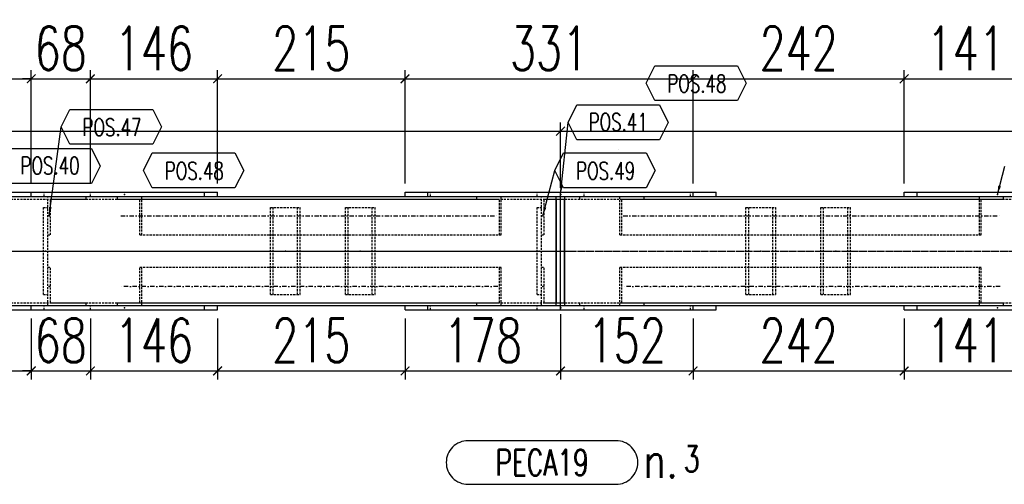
# Model space of a CAD drawing. Header units: feet. Extents: x -13577 to 173285, y -65833 to 34873.
# Tile 69 of 127: x 75746 to 76877, y -60562 to -60029. Entities that reach past the tile are written whole.
import ezdxf
from ezdxf.enums import TextEntityAlignment as Align

# ---------------------------------------------------------------- set-up
doc = ezdxf.new("R2010")
doc.units = ezdxf.units.FT
doc.header["$LTSCALE"] = 10
doc.header["$MEASUREMENT"] = 0
doc.linetypes.add('DASHDOT', pattern=[1, 0.5, -0.25, 0, -0.25])
doc.linetypes.add('HIDDEN', pattern=[0.375, 0.25, -0.125])
doc.layers.get('0').update_dxf_attribs({"linetype": 'CONTINUOUS'})
doc.layers.get('Defpoints').update_dxf_attribs({"linetype": 'CONTINUOUS'})
for name, color, linetype in [('A', 2, 'DASHDOT'), ('FORIR', 4, 'CONTINUOUS'), ('G', 3, 'CONTINUOUS'), ('MARK_QTA', 4, 'CONTINUOUS'), ('MARK_SBA', 4, 'CONTINUOUS'), ('MARK_SLOT', 6, 'CONTINUOUS'), ('POS_BOX', 6, 'CONTINUOUS'), ('POS_DES', 2, 'CONTINUOUS'), ('POS_MAT', 2, 'CONTINUOUS'), ('POS_NOT', 2, 'CONTINUOUS'), ('TR', 6, 'HIDDEN'), ('TXT1', 7, 'CONTINUOUS')]:
    doc.layers.add(name, color=color, linetype=linetype)
doc.styles.add('1', font='romans.shx', dxfattribs={"width": 0.7, "height": 50})
doc.styles.add('MARK', font='ROMANS', dxfattribs={"width": 0.7})
doc.styles.add('POS', font='ROMANS', dxfattribs={"width": 0.7})
doc.styles.add('ROMANS', font='ROMANS', dxfattribs={"width": 0.8, "height": 28})
doc.dimstyles.get("Standard").update_dxf_attribs({"dimtxt": 50, "dimasz": 1, "dimexe": 1, "dimexo": 1, "dimgap": 1, "dimtad": 1, "dimdec": 0, "dimdsep": 46, "dimtxsty": '1', "dimblk": 'ARCHTICK', "dimcen": 3, "dimclrd": 1, "dimclre": 1, "dimclrt": 3, "dimadec": 0, "dimazin": 0, "dimtfac": 1, "dimtdec": 0, "dimtix": 1, "dimtmove": 0, "dimatfit": 3, "dimfxl": 0, "dimtolj": 1, "dimarcsym": 0})

# ---------------------------------------------------------------- blocks, each defined once
blk = doc.blocks.new('P8_PRO')
at = {"layer": 'POS_BOX'}
blk.add_lwpolyline([(11.5, 0), (10.5, -2), (1, -2), (0, 0), (1, 2), (10.5, 2)], close=True, dxfattribs=at)
at = {"style": 'POS', "width": 0.7}
blk.add_attdef('POS_PEZ', text='', height=2, dxfattribs=at).set_placement((5.83, -1.05), align=Align.CENTER)
at = {"style": 'POS', "width": 0.7, "flags": 1}
for tag, p in [('QTA_PEZ', (1, -3.45)), ('MAR_PEZ', (1, -2.92)), ('SUN_LIS', (1, -4.58)), ('PUN_LIS', (1, -4.05)), ('COD_PEZ', (1, -5.68)), ('MCL_PEZ', (1, -5.14)), ('DIM_PRO', (1, -6.27))]:
    blk.add_attdef(tag, p, '', height=0.35, dxfattribs=at)
at = {"layer": 'POS_DES', "style": 'POS', "width": 0.7, "flags": 1}
for tag, p in [('NOM_PRO', (2.84, -2.9)), ('LUN_PRO', (2.82, -4.54))]:
    blk.add_attdef(tag, p, '', height=0.35, dxfattribs=at)
at = {"layer": 'POS_MAT', "style": 'POS', "width": 0.7, "flags": 1}
blk.add_attdef('MAT_PRO', (2.83, -3.44), '', height=0.35, dxfattribs=at)
at = {"layer": 'POS_NOT', "style": 'POS', "width": 0.7, "flags": 1}
blk.add_attdef('NOT_PEZ', (2.82, -4.01), '', height=0.35, dxfattribs=at)
blk = doc.blocks.new('_ArchTick')
at = {"color": 0, "linetype": 'ByBlock', "const_width": 0.15}
blk.add_lwpolyline([(-0.5, -0.5), (0.5, 0.5)], dxfattribs=at)
blk = doc.blocks.new('P8_LAM')
blk.add_line((5.75, -3.08), (5.75, -3.08))
at = {"layer": 'POS_BOX'}
blk.add_lwpolyline([(11.5, 0), (10.5, -2), (1, -2), (0, 0), (1, 2), (10.5, 2)], close=True, dxfattribs=at)
at = {"style": 'POS', "width": 0.7}
blk.add_attdef('POS_PEZ', text='', height=2, dxfattribs=at).set_placement((5.75, -0.95), align=Align.CENTER)
at = {"style": 'POS', "width": 0.7, "flags": 1}
for tag, p in [('QTA_PEZ', (1, -3.69)), ('MAR_PEZ', (1, -3.15)), ('SUN_LIS', (1, -4.84)), ('PUN_LIS', (1, -4.3)), ('COD_PEZ', (1, -5.95)), ('MCL_PEZ', (1, -5.41)), ('DIM_PRO', (1, -6.59))]:
    blk.add_attdef(tag, p, '', height=0.35, dxfattribs=at)
at = {"layer": 'POS_DES', "style": 'POS', "width": 0.7, "flags": 1}
for tag, p in [('SPE_PRO', (3.38, -4.66)), ('LAR_PRO', (3.4, -4.12)), ('LUN_PRO', (3.37, -5.17))]:
    blk.add_attdef(tag, p, '', height=0.35, dxfattribs=at)
at = {"layer": 'POS_MAT', "style": 'POS', "width": 0.7, "flags": 1}
blk.add_attdef('MAT_PRO', text='', height=0.35, dxfattribs=at).set_placement((4.3, -3.18), align=Align.CENTER)
at = {"layer": 'POS_NOT', "style": 'POS', "width": 0.7, "flags": 1}
blk.add_attdef('NOT_PEZ', (3.41, -3.62), '', height=0.35, dxfattribs=at)
blk = doc.blocks.new('3D_INFOPOS')
blk.add_point((0, 0))
at = {"layer": 'FORIR', "flags": 1}
for tag, p in [('POS_PEZ', (7.6, -4.3)), ('MAT_PRO', (7.6, -11.9))]:
    blk.add_attdef(tag, p, '', height=5.26, dxfattribs=at)
blk = doc.blocks.new('*D399')
at = {"layer": 'Defpoints', "color": 0}
for p in [(75602.5, -60362), (75759.6, -60362), (75759.6, -60432)]:
    blk.add_point(p, dxfattribs=at)
at = {"layer": 'TXT1', "color": 1, "lineweight": -2, "transparency": 16777216}
for p, q in [((75602.5, -60372), (75602.5, -60442)), ((75759.6, -60372), (75759.6, -60442)), ((75602.5, -60432), (75759.6, -60432))]:
    blk.add_line(p, q, dxfattribs=at)
at = {"layer": 'TXT1', "color": 1, "lineweight": -2, "transparency": 16777216, "xscale": 10, "yscale": 10, "zscale": 10, "rotation": 180}
blk.add_blockref('_ArchTick', (75602.5, -60432), dxfattribs=at)
at = {"layer": 'TXT1', "color": 1, "lineweight": -2, "transparency": 16777216, "xscale": 10, "yscale": 10, "zscale": 10}
blk.add_blockref('_ArchTick', (75759.6, -60432), dxfattribs=at)
at = {"layer": 'TXT1', "color": 3, "transparency": 16777216, "insert": (75681, -60397), "char_height": 50, "attachment_point": 5, "style": '1'}
blk.add_mtext('\\A1;157', dxfattribs=at)
blk = doc.blocks.new('*D400')
at = {"layer": 'Defpoints', "color": 0}
for p in [(75759.6, -60362), (75827.5, -60362), (75827.5, -60432)]:
    blk.add_point(p, dxfattribs=at)
at = {"layer": 'TXT1', "color": 1, "lineweight": -2, "transparency": 16777216}
for p, q in [((75759.6, -60372), (75759.6, -60442)), ((75827.5, -60372), (75827.5, -60442)), ((75759.6, -60432), (75749.6, -60432)), ((75759.6, -60432), (75827.5, -60432)), ((75827.5, -60432), (75837.5, -60432))]:
    blk.add_line(p, q, dxfattribs=at)
at = {"layer": 'TXT1', "color": 1, "lineweight": -2, "transparency": 16777216, "xscale": 10, "yscale": 10, "zscale": 10}
blk.add_blockref('_ArchTick', (75759.6, -60432), dxfattribs=at)
at = {"layer": 'TXT1', "color": 1, "lineweight": -2, "transparency": 16777216, "xscale": 10, "yscale": 10, "zscale": 10, "rotation": 180}
blk.add_blockref('_ArchTick', (75827.5, -60432), dxfattribs=at)
at = {"layer": 'TXT1', "color": 3, "transparency": 16777216, "insert": (75793.5, -60397), "char_height": 50, "attachment_point": 5, "style": '1'}
blk.add_mtext('\\A1;68', dxfattribs=at)
blk = doc.blocks.new('*D401')
at = {"layer": 'Defpoints', "color": 0}
for p in [(75827.5, -60362), (75973.5, -60362), (75973.5, -60432)]:
    blk.add_point(p, dxfattribs=at)
at = {"layer": 'TXT1', "color": 1, "lineweight": -2, "transparency": 16777216}
for p, q in [((75827.5, -60372), (75827.5, -60442)), ((75973.5, -60372), (75973.5, -60442)), ((75827.5, -60432), (75973.5, -60432))]:
    blk.add_line(p, q, dxfattribs=at)
at = {"layer": 'TXT1', "color": 1, "lineweight": -2, "transparency": 16777216, "xscale": 10, "yscale": 10, "zscale": 10, "rotation": 180}
blk.add_blockref('_ArchTick', (75827.5, -60432), dxfattribs=at)
at = {"layer": 'TXT1', "color": 1, "lineweight": -2, "transparency": 16777216, "xscale": 10, "yscale": 10, "zscale": 10}
blk.add_blockref('_ArchTick', (75973.5, -60432), dxfattribs=at)
at = {"layer": 'TXT1', "color": 3, "transparency": 16777216, "insert": (75900.5, -60397), "char_height": 50, "attachment_point": 5, "style": '1'}
blk.add_mtext('\\A1;146', dxfattribs=at)
blk = doc.blocks.new('*D402')
at = {"layer": 'Defpoints', "color": 0}
for p in [(75973.5, -60362), (76188.7, -60362), (76188.7, -60432)]:
    blk.add_point(p, dxfattribs=at)
at = {"layer": 'TXT1', "color": 1, "lineweight": -2, "transparency": 16777216}
for p, q in [((75973.5, -60372), (75973.5, -60442)), ((76188.7, -60372), (76188.7, -60442)), ((75973.5, -60432), (76188.7, -60432))]:
    blk.add_line(p, q, dxfattribs=at)
at = {"layer": 'TXT1', "color": 1, "lineweight": -2, "transparency": 16777216, "xscale": 10, "yscale": 10, "zscale": 10, "rotation": 180}
blk.add_blockref('_ArchTick', (75973.5, -60432), dxfattribs=at)
at = {"layer": 'TXT1', "color": 1, "lineweight": -2, "transparency": 16777216, "xscale": 10, "yscale": 10, "zscale": 10}
blk.add_blockref('_ArchTick', (76188.7, -60432), dxfattribs=at)
at = {"layer": 'TXT1', "color": 3, "transparency": 16777216, "insert": (76081.1, -60397), "char_height": 50, "attachment_point": 5, "style": '1'}
blk.add_mtext('\\A1;215', dxfattribs=at)
blk = doc.blocks.new('*D403')
at = {"layer": 'Defpoints', "color": 0}
for p in [(76367.2, -60357), (76188.7, -60362), (76367.2, -60432)]:
    blk.add_point(p, dxfattribs=at)
at = {"layer": 'TXT1', "color": 1, "lineweight": -2, "transparency": 16777216}
for p, q in [((76367.2, -60367), (76367.2, -60442)), ((76188.7, -60372), (76188.7, -60442)), ((76188.7, -60432), (76367.2, -60432))]:
    blk.add_line(p, q, dxfattribs=at)
at = {"layer": 'TXT1', "color": 1, "lineweight": -2, "transparency": 16777216, "xscale": 10, "yscale": 10, "zscale": 10, "rotation": 180}
blk.add_blockref('_ArchTick', (76188.7, -60432), dxfattribs=at)
at = {"layer": 'TXT1', "color": 1, "lineweight": -2, "transparency": 16777216, "xscale": 10, "yscale": 10, "zscale": 10}
blk.add_blockref('_ArchTick', (76367.2, -60432), dxfattribs=at)
at = {"layer": 'TXT1', "color": 3, "transparency": 16777216, "insert": (76278, -60397), "char_height": 50, "attachment_point": 5, "style": '1'}
blk.add_mtext('\\A1;178', dxfattribs=at)
blk = doc.blocks.new('*D404')
at = {"layer": 'Defpoints', "color": 0}
for p in [(76367.2, -60357), (76519.4, -60362), (76519.4, -60432)]:
    blk.add_point(p, dxfattribs=at)
at = {"layer": 'TXT1', "color": 1, "lineweight": -2, "transparency": 16777216}
for p, q in [((76367.2, -60367), (76367.2, -60442)), ((76519.4, -60372), (76519.4, -60442)), ((76367.2, -60432), (76519.4, -60432))]:
    blk.add_line(p, q, dxfattribs=at)
at = {"layer": 'TXT1', "color": 1, "lineweight": -2, "transparency": 16777216, "xscale": 10, "yscale": 10, "zscale": 10, "rotation": 180}
blk.add_blockref('_ArchTick', (76367.2, -60432), dxfattribs=at)
at = {"layer": 'TXT1', "color": 1, "lineweight": -2, "transparency": 16777216, "xscale": 10, "yscale": 10, "zscale": 10}
blk.add_blockref('_ArchTick', (76519.4, -60432), dxfattribs=at)
at = {"layer": 'TXT1', "color": 3, "transparency": 16777216, "insert": (76443.3, -60397), "char_height": 50, "attachment_point": 5, "style": '1'}
blk.add_mtext('\\A1;152', dxfattribs=at)
blk = doc.blocks.new('*D405')
at = {"layer": 'Defpoints', "color": 0}
for p in [(76519.4, -60362), (76761.7, -60362), (76761.7, -60432)]:
    blk.add_point(p, dxfattribs=at)
at = {"layer": 'TXT1', "color": 1, "lineweight": -2, "transparency": 16777216}
for p, q in [((76519.4, -60372), (76519.4, -60442)), ((76761.7, -60372), (76761.7, -60442)), ((76519.4, -60432), (76761.7, -60432))]:
    blk.add_line(p, q, dxfattribs=at)
at = {"layer": 'TXT1', "color": 1, "lineweight": -2, "transparency": 16777216, "xscale": 10, "yscale": 10, "zscale": 10, "rotation": 180}
blk.add_blockref('_ArchTick', (76519.4, -60432), dxfattribs=at)
at = {"layer": 'TXT1', "color": 1, "lineweight": -2, "transparency": 16777216, "xscale": 10, "yscale": 10, "zscale": 10}
blk.add_blockref('_ArchTick', (76761.7, -60432), dxfattribs=at)
at = {"layer": 'TXT1', "color": 3, "transparency": 16777216, "insert": (76640.6, -60397), "char_height": 50, "attachment_point": 5, "style": '1'}
blk.add_mtext('\\A1;242', dxfattribs=at)
blk = doc.blocks.new('*D406')
at = {"layer": 'Defpoints', "color": 0}
for p in [(76761.7, -60362), (76903.2, -60362), (76903.2, -60432)]:
    blk.add_point(p, dxfattribs=at)
at = {"layer": 'TXT1', "color": 1, "lineweight": -2, "transparency": 16777216}
for p, q in [((76761.7, -60372), (76761.7, -60442)), ((76903.2, -60372), (76903.2, -60442)), ((76761.7, -60432), (76903.2, -60432))]:
    blk.add_line(p, q, dxfattribs=at)
at = {"layer": 'TXT1', "color": 1, "lineweight": -2, "transparency": 16777216, "xscale": 10, "yscale": 10, "zscale": 10, "rotation": 180}
blk.add_blockref('_ArchTick', (76761.7, -60432), dxfattribs=at)
at = {"layer": 'TXT1', "color": 1, "lineweight": -2, "transparency": 16777216, "xscale": 10, "yscale": 10, "zscale": 10}
blk.add_blockref('_ArchTick', (76903.2, -60432), dxfattribs=at)
at = {"layer": 'TXT1', "color": 3, "transparency": 16777216, "insert": (76832.4, -60397), "char_height": 50, "attachment_point": 5, "style": '1'}
blk.add_mtext('\\A1;141', dxfattribs=at)
blk = doc.blocks.new('*D420')
at = {"layer": 'Defpoints', "color": 0}
for p in [(76367.2, -60157), (74167.1, -60232), (76367.2, -60232)]:
    blk.add_point(p, dxfattribs=at)
at = {"layer": 'TXT1', "color": 1, "lineweight": -2, "transparency": 16777216}
for p, q in [((74167.1, -60222), (74167.1, -60147)), ((76367.2, -60222), (76367.2, -60147)), ((74167.1, -60157), (76367.2, -60157))]:
    blk.add_line(p, q, dxfattribs=at)
at = {"layer": 'TXT1', "color": 1, "lineweight": -2, "transparency": 16777216, "xscale": 10, "yscale": 10, "zscale": 10, "rotation": 180}
blk.add_blockref('_ArchTick', (74167.1, -60157), dxfattribs=at)
at = {"layer": 'TXT1', "color": 1, "lineweight": -2, "transparency": 16777216, "xscale": 10, "yscale": 10, "zscale": 10}
blk.add_blockref('_ArchTick', (76367.2, -60157), dxfattribs=at)
at = {"layer": 'TXT1', "color": 3, "transparency": 16777216, "insert": (75267.2, -60122), "char_height": 50, "attachment_point": 5, "style": '1'}
blk.add_mtext('\\A1;2200', dxfattribs=at)
blk = doc.blocks.new('*D421')
at = {"layer": 'Defpoints', "color": 0}
for p in [(78067.3, -60157), (76367.2, -60232), (78067.3, -60232)]:
    blk.add_point(p, dxfattribs=at)
at = {"layer": 'TXT1', "color": 1, "lineweight": -2, "transparency": 16777216}
for p, q in [((76367.2, -60222), (76367.2, -60147)), ((78067.3, -60222), (78067.3, -60147)), ((76367.2, -60157), (78067.3, -60157))]:
    blk.add_line(p, q, dxfattribs=at)
at = {"layer": 'TXT1', "color": 1, "lineweight": -2, "transparency": 16777216, "xscale": 10, "yscale": 10, "zscale": 10, "rotation": 180}
blk.add_blockref('_ArchTick', (76367.2, -60157), dxfattribs=at)
at = {"layer": 'TXT1', "color": 1, "lineweight": -2, "transparency": 16777216, "xscale": 10, "yscale": 10, "zscale": 10}
blk.add_blockref('_ArchTick', (78067.3, -60157), dxfattribs=at)
at = {"layer": 'TXT1', "color": 3, "transparency": 16777216, "insert": (77217.3, -60122), "char_height": 50, "attachment_point": 5, "style": '1'}
blk.add_mtext('\\A1;1700', dxfattribs=at)
blk = doc.blocks.new('*D434')
at = {"layer": 'Defpoints', "color": 0}
for p in [(75759.6, -60097), (75602.5, -60227), (75759.6, -60227)]:
    blk.add_point(p, dxfattribs=at)
at = {"layer": 'TXT1', "color": 1, "lineweight": -2, "transparency": 16777216}
for p, q in [((75602.5, -60217), (75602.5, -60087)), ((75759.6, -60217), (75759.6, -60087)), ((75602.5, -60097), (75759.6, -60097))]:
    blk.add_line(p, q, dxfattribs=at)
at = {"layer": 'TXT1', "color": 1, "lineweight": -2, "transparency": 16777216, "xscale": 10, "yscale": 10, "zscale": 10, "rotation": 180}
blk.add_blockref('_ArchTick', (75602.5, -60097), dxfattribs=at)
at = {"layer": 'TXT1', "color": 1, "lineweight": -2, "transparency": 16777216, "xscale": 10, "yscale": 10, "zscale": 10}
blk.add_blockref('_ArchTick', (75759.6, -60097), dxfattribs=at)
at = {"layer": 'TXT1', "color": 3, "transparency": 16777216, "insert": (75681, -60062), "char_height": 50, "attachment_point": 5, "style": '1'}
blk.add_mtext('\\A1;157', dxfattribs=at)
blk = doc.blocks.new('*D435')
at = {"layer": 'Defpoints', "color": 0}
for p in [(75827.5, -60097), (75759.6, -60227), (75827.5, -60227)]:
    blk.add_point(p, dxfattribs=at)
at = {"layer": 'TXT1', "color": 1, "lineweight": -2, "transparency": 16777216}
for p, q in [((75759.6, -60217), (75759.6, -60087)), ((75827.5, -60217), (75827.5, -60087)), ((75759.6, -60097), (75749.6, -60097)), ((75759.6, -60097), (75827.5, -60097)), ((75827.5, -60097), (75837.5, -60097))]:
    blk.add_line(p, q, dxfattribs=at)
at = {"layer": 'TXT1', "color": 1, "lineweight": -2, "transparency": 16777216, "xscale": 10, "yscale": 10, "zscale": 10}
blk.add_blockref('_ArchTick', (75759.6, -60097), dxfattribs=at)
at = {"layer": 'TXT1', "color": 1, "lineweight": -2, "transparency": 16777216, "xscale": 10, "yscale": 10, "zscale": 10, "rotation": 180}
blk.add_blockref('_ArchTick', (75827.5, -60097), dxfattribs=at)
at = {"layer": 'TXT1', "color": 3, "transparency": 16777216, "insert": (75793.5, -60062), "char_height": 50, "attachment_point": 5, "style": '1'}
blk.add_mtext('\\A1;68', dxfattribs=at)
blk = doc.blocks.new('*D436')
at = {"layer": 'Defpoints', "color": 0}
for p in [(75973.5, -60097), (75827.5, -60227), (75973.5, -60227)]:
    blk.add_point(p, dxfattribs=at)
at = {"layer": 'TXT1', "color": 1, "lineweight": -2, "transparency": 16777216}
for p, q in [((75827.5, -60217), (75827.5, -60087)), ((75973.5, -60217), (75973.5, -60087)), ((75827.5, -60097), (75973.5, -60097))]:
    blk.add_line(p, q, dxfattribs=at)
at = {"layer": 'TXT1', "color": 1, "lineweight": -2, "transparency": 16777216, "xscale": 10, "yscale": 10, "zscale": 10, "rotation": 180}
blk.add_blockref('_ArchTick', (75827.5, -60097), dxfattribs=at)
at = {"layer": 'TXT1', "color": 1, "lineweight": -2, "transparency": 16777216, "xscale": 10, "yscale": 10, "zscale": 10}
blk.add_blockref('_ArchTick', (75973.5, -60097), dxfattribs=at)
at = {"layer": 'TXT1', "color": 3, "transparency": 16777216, "insert": (75900.5, -60062), "char_height": 50, "attachment_point": 5, "style": '1'}
blk.add_mtext('\\A1;146', dxfattribs=at)
blk = doc.blocks.new('*D437')
at = {"layer": 'Defpoints', "color": 0}
for p in [(76188.7, -60097), (75973.5, -60227), (76188.7, -60227)]:
    blk.add_point(p, dxfattribs=at)
at = {"layer": 'TXT1', "color": 1, "lineweight": -2, "transparency": 16777216}
for p, q in [((75973.5, -60217), (75973.5, -60087)), ((76188.7, -60217), (76188.7, -60087)), ((75973.5, -60097), (76188.7, -60097))]:
    blk.add_line(p, q, dxfattribs=at)
at = {"layer": 'TXT1', "color": 1, "lineweight": -2, "transparency": 16777216, "xscale": 10, "yscale": 10, "zscale": 10, "rotation": 180}
blk.add_blockref('_ArchTick', (75973.5, -60097), dxfattribs=at)
at = {"layer": 'TXT1', "color": 1, "lineweight": -2, "transparency": 16777216, "xscale": 10, "yscale": 10, "zscale": 10}
blk.add_blockref('_ArchTick', (76188.7, -60097), dxfattribs=at)
at = {"layer": 'TXT1', "color": 3, "transparency": 16777216, "insert": (76081.1, -60062), "char_height": 50, "attachment_point": 5, "style": '1'}
blk.add_mtext('\\A1;215', dxfattribs=at)
blk = doc.blocks.new('*D438')
at = {"layer": 'Defpoints', "color": 0}
for p in [(76519.4, -60097), (76188.7, -60227), (76519.4, -60227)]:
    blk.add_point(p, dxfattribs=at)
at = {"layer": 'TXT1', "color": 1, "lineweight": -2, "transparency": 16777216}
for p, q in [((76188.7, -60217), (76188.7, -60087)), ((76519.4, -60217), (76519.4, -60087)), ((76188.7, -60097), (76519.4, -60097))]:
    blk.add_line(p, q, dxfattribs=at)
at = {"layer": 'TXT1', "color": 1, "lineweight": -2, "transparency": 16777216, "xscale": 10, "yscale": 10, "zscale": 10, "rotation": 180}
blk.add_blockref('_ArchTick', (76188.7, -60097), dxfattribs=at)
at = {"layer": 'TXT1', "color": 1, "lineweight": -2, "transparency": 16777216, "xscale": 10, "yscale": 10, "zscale": 10}
blk.add_blockref('_ArchTick', (76519.4, -60097), dxfattribs=at)
at = {"layer": 'TXT1', "color": 3, "transparency": 16777216, "insert": (76354.1, -60062), "char_height": 50, "attachment_point": 5, "style": '1'}
blk.add_mtext('\\A1;331', dxfattribs=at)
blk = doc.blocks.new('*D439')
at = {"layer": 'Defpoints', "color": 0}
for p in [(76761.7, -60097), (76519.4, -60227), (76761.7, -60227)]:
    blk.add_point(p, dxfattribs=at)
at = {"layer": 'TXT1', "color": 1, "lineweight": -2, "transparency": 16777216}
for p, q in [((76519.4, -60217), (76519.4, -60087)), ((76761.7, -60217), (76761.7, -60087)), ((76519.4, -60097), (76761.7, -60097))]:
    blk.add_line(p, q, dxfattribs=at)
at = {"layer": 'TXT1', "color": 1, "lineweight": -2, "transparency": 16777216, "xscale": 10, "yscale": 10, "zscale": 10, "rotation": 180}
blk.add_blockref('_ArchTick', (76519.4, -60097), dxfattribs=at)
at = {"layer": 'TXT1', "color": 1, "lineweight": -2, "transparency": 16777216, "xscale": 10, "yscale": 10, "zscale": 10}
blk.add_blockref('_ArchTick', (76761.7, -60097), dxfattribs=at)
at = {"layer": 'TXT1', "color": 3, "transparency": 16777216, "insert": (76640.6, -60062), "char_height": 50, "attachment_point": 5, "style": '1'}
blk.add_mtext('\\A1;242', dxfattribs=at)
blk = doc.blocks.new('*D440')
at = {"layer": 'Defpoints', "color": 0}
for p in [(76903.2, -60097), (76761.7, -60227), (76903.2, -60227)]:
    blk.add_point(p, dxfattribs=at)
at = {"layer": 'TXT1', "color": 1, "lineweight": -2, "transparency": 16777216}
for p, q in [((76761.7, -60217), (76761.7, -60087)), ((76903.2, -60217), (76903.2, -60087)), ((76761.7, -60097), (76903.2, -60097))]:
    blk.add_line(p, q, dxfattribs=at)
at = {"layer": 'TXT1', "color": 1, "lineweight": -2, "transparency": 16777216, "xscale": 10, "yscale": 10, "zscale": 10, "rotation": 180}
blk.add_blockref('_ArchTick', (76761.7, -60097), dxfattribs=at)
at = {"layer": 'TXT1', "color": 1, "lineweight": -2, "transparency": 16777216, "xscale": 10, "yscale": 10, "zscale": 10}
blk.add_blockref('_ArchTick', (76903.2, -60097), dxfattribs=at)
at = {"layer": 'TXT1', "color": 3, "transparency": 16777216, "insert": (76832.4, -60062), "char_height": 50, "attachment_point": 5, "style": '1'}
blk.add_mtext('\\A1;141', dxfattribs=at)
blk = doc.blocks.new('M8_COM')
at = {"layer": 'MARK_SLOT'}
blk.add_lwpolyline([(2.5, 0), (19.5, 0, 0.414214), (22, 2.5), (22, 2.5, 0.414214), (19.5, 5), (2.5, 5, 0.414214), (0, 2.5), (0, 2.5, 0.414214)], format="xyb", close=True, dxfattribs=at)
at = {"style": 'MARK', "width": 0.7}
blk.add_attdef('MAR_PEZ', text='', height=3, dxfattribs=at).set_placement((11, 2.5), align=Align.MIDDLE)
at = {"style": 'MARK', "width": 0.7, "flags": 1}
for tag, p in [('TRA_PEZ', (0.11, -0.54)), ('DES_PEZ', (0.11, -1.08)), ('TIP_PEZ', (0.11, -2.15)), ('NOT_PEZ', (0.11, -1.61)), ('COS_PEZ', (0.11, -3.22)), ('ING_PEZ', (0.11, -2.68))]:
    blk.add_attdef(tag, p, '', height=0.35, dxfattribs=at)
at = {"layer": 'MARK_QTA', "style": 'ROMANS', "width": 0.8}
blk.add_text('n.', height=4, dxfattribs=at).set_placement((24.62, 2.75), align=Align.MIDDLE)
at = {"layer": 'MARK_QTA', "style": 'MARK', "width": 0.7}
blk.add_attdef('QTA_PEZ', (27.29, 1.42), '', height=3, dxfattribs=at)
at = {"layer": 'MARK_SBA', "style": 'MARK', "width": 0.7}
blk.add_attdef('SBA_PEZ', text='', height=2, dxfattribs=at).set_placement((10.88, 5.73), align=Align.BOTTOM_CENTER)

msp = doc.modelspace()

# ---------------------------------------------------------------- linework, layer by layer
at = {"layer": 'A'}
for p, q in [((75862.4, -60254), (76295.1, -60254)), ((76439.3, -60254), (76872, -60254)), ((74657.1, -60294.5), (76377.2, -60294.5)), ((74658.6, -60294.5), (76374.7, -60294.5)), ((76357.2, -60294.5), (78077.3, -60294.5)), ((76359.7, -60294.5), (78075.8, -60294.5)), ((76295.1, -60335), (75862.4, -60335)), ((76872, -60335), (76439.3, -60335))]:
    msp.add_line(p, q, dxfattribs=at)
at = {"layer": 'G'}
for p, q in [((74167.1, -60232), (78567.1, -60232)), ((75602.5, -60227), (75973.5, -60227)), ((75759.6, -60232), (75759.6, -60227)), ((75958.6, -60232), (75958.6, -60227)), ((75973.5, -60232), (75973.5, -60227)), ((76188.7, -60232), (76188.7, -60227)), ((76188.7, -60227), (76545.7, -60227)), ((76215, -60232), (76215, -60227)), ((76362.2, -60357), (76362.2, -60232)), ((76367.2, -60235), (76367.2, -60227)), ((76372.2, -60357), (76372.2, -60232)), ((76519.4, -60232), (76519.4, -60227)), ((76545.7, -60232), (76545.7, -60227)), ((76761.7, -60227), (77128.2, -60227)), ((76761.7, -60232), (76761.7, -60227)), ((76776.7, -60232), (76776.7, -60227)), ((76362.5, -60235), (76371.9, -60235)), ((76362.5, -60354), (76362.5, -60235)), ((76362.5, -60235.2), (76371.9, -60235.2)), ((76367.2, -60353.8), (76367.2, -60235.2)), ((76371.9, -60354), (76371.9, -60235)), ((74167.1, -60357), (78567.1, -60357)), ((75759.6, -60362), (75759.6, -60357)), ((75958.6, -60362), (75958.6, -60357)), ((75973.5, -60362), (75973.5, -60357)), ((76188.7, -60362), (76188.7, -60357)), ((76215, -60362), (76215, -60357)), ((76362.5, -60353.8), (76371.9, -60353.8)), ((76362.5, -60354), (76371.9, -60354)), ((76367.2, -60362), (76367.2, -60354)), ((76519.4, -60362), (76519.4, -60357)), ((76545.7, -60362), (76545.7, -60357)), ((76761.7, -60362), (76761.7, -60357)), ((76776.7, -60362), (76776.7, -60357)), ((75602.5, -60362), (75973.5, -60362)), ((76188.7, -60362), (76545.7, -60362)), ((76761.7, -60362), (77128.2, -60362))]:
    msp.add_line(p, q, dxfattribs=at)
at = {"layer": 'TR'}
for p, q in [((75774.5, -60232), (75774.5, -60227)), ((75778.5, -60357), (75778.5, -60232)), ((75822.5, -60235.2), (75822.5, -60232)), ((75827.5, -60232), (75827.5, -60227)), ((75858.5, -60235.2), (75858.5, -60232)), ((75886.4, -60276), (75886.4, -60232)), ((76217.9, -60232), (76217.9, -60227)), ((76271.2, -60235.2), (76271.2, -60232)), ((76299, -60276), (76299, -60232)), ((76340.2, -60232), (76340.2, -60227)), ((76345.2, -60357), (76345.2, -60232)), ((76389.2, -60235.2), (76389.2, -60232)), ((76394.2, -60232), (76394.2, -60227)), ((76435.4, -60276), (76435.4, -60232)), ((76463.3, -60235.2), (76463.3, -60232)), ((76516.5, -60232), (76516.5, -60227)), ((76848, -60276), (76848, -60232)), ((76875.9, -60235.2), (76875.9, -60232)), ((74217.1, -60235), (76362.5, -60235)), ((75773.5, -60244.5), (75778.5, -60244.5)), ((75773.5, -60344.5), (75773.5, -60244.5)), ((75781.7, -60235.2), (75822.5, -60235.2)), ((75781.7, -60276), (75781.7, -60235.2)), ((75858.5, -60235.2), (76297, -60235.2)), ((75884.3, -60276), (75884.3, -60235.2)), ((76034.2, -60244.5), (76068.4, -60244.5)), ((76034.2, -60344.5), (76034.2, -60244.5)), ((76037.4, -60344.5), (76037.4, -60244.5)), ((76065.2, -60344.5), (76065.2, -60244.5)), ((76068.4, -60344.5), (76068.4, -60244.5)), ((76120.2, -60244.5), (76154.3, -60244.5)), ((76120.2, -60344.5), (76120.2, -60244.5)), ((76123.3, -60344.5), (76123.3, -60244.5)), ((76151.1, -60344.5), (76151.1, -60244.5)), ((76154.3, -60344.5), (76154.3, -60244.5)), ((76297, -60276), (76297, -60235.2)), ((76340.2, -60244.5), (76345.2, -60244.5)), ((76340.2, -60344.5), (76340.2, -60244.5)), ((76348.4, -60235.2), (76362.5, -60235.2)), ((76348.4, -60276), (76348.4, -60235.2)), ((76367.2, -60235.2), (76367.2, -60235)), ((76371.9, -60235), (78517.1, -60235)), ((76371.9, -60235.2), (76389.2, -60235.2)), ((76437.4, -60235.2), (76875.9, -60235.2)), ((76437.4, -60276), (76437.4, -60235.2)), ((76580.1, -60244.5), (76614.2, -60244.5)), ((76580.1, -60344.5), (76580.1, -60244.5)), ((76583.3, -60344.5), (76583.3, -60244.5)), ((76611.1, -60344.5), (76611.1, -60244.5)), ((76614.2, -60344.5), (76614.2, -60244.5)), ((76666, -60244.5), (76700.2, -60244.5)), ((76666, -60344.5), (76666, -60244.5)), ((76669.2, -60344.5), (76669.2, -60244.5)), ((76697, -60344.5), (76697, -60244.5)), ((76700.2, -60344.5), (76700.2, -60244.5)), ((76850.1, -60276), (76850.1, -60235.2)), ((75778.5, -60276), (75781.7, -60276)), ((75884.3, -60276), (76299, -60276)), ((76345.2, -60276), (76348.4, -60276)), ((76435.4, -60276), (76850.1, -60276)), ((75778.5, -60313), (75781.7, -60313)), ((75781.7, -60353.8), (75781.7, -60313)), ((75884.3, -60353.8), (75884.3, -60313)), ((75884.3, -60313), (76299, -60313)), ((75886.4, -60357), (75886.4, -60313)), ((76297, -60353.8), (76297, -60313)), ((76299, -60357), (76299, -60313)), ((76345.2, -60313), (76348.4, -60313)), ((76348.4, -60353.8), (76348.4, -60313)), ((76435.4, -60357), (76435.4, -60313)), ((76435.4, -60313), (76850.1, -60313)), ((76437.4, -60353.8), (76437.4, -60313)), ((76848, -60357), (76848, -60313)), ((76850.1, -60353.8), (76850.1, -60313)), ((75773.5, -60344.5), (75778.5, -60344.5)), ((76034.2, -60344.5), (76068.4, -60344.5)), ((76120.2, -60344.5), (76154.3, -60344.5)), ((76340.2, -60344.5), (76345.2, -60344.5)), ((76580.1, -60344.5), (76614.2, -60344.5)), ((76666, -60344.5), (76700.2, -60344.5)), ((74217.1, -60354), (76362.5, -60354)), ((75774.5, -60362), (75774.5, -60357)), ((75781.7, -60353.8), (75822.5, -60353.8)), ((75822.5, -60357), (75822.5, -60353.8)), ((75827.5, -60362), (75827.5, -60357)), ((75858.5, -60357), (75858.5, -60353.8)), ((75858.5, -60353.8), (76297, -60353.8)), ((76217.9, -60362), (76217.9, -60357)), ((76271.2, -60357), (76271.2, -60353.8)), ((76340.2, -60362), (76340.2, -60357)), ((76348.4, -60353.8), (76362.5, -60353.8)), ((76367.2, -60354), (76367.2, -60353.8)), ((76371.9, -60353.8), (76389.2, -60353.8)), ((76371.9, -60354), (78517.1, -60354)), ((76389.2, -60357), (76389.2, -60353.8)), ((76394.2, -60362), (76394.2, -60357)), ((76437.4, -60353.8), (76875.9, -60353.8)), ((76463.3, -60357), (76463.3, -60353.8)), ((76516.5, -60362), (76516.5, -60357)), ((76875.9, -60357), (76875.9, -60353.8))]:
    msp.add_line(p, q, dxfattribs=at)

# ---------------------------------------------------------------- block references
at = {"xscale": 10, "yscale": 10, "zscale": 10}
for name, p, values in [('P8_PRO', (76465.4, -60102), {'POS_PEZ': 'POS.48'}), ('P8_PRO', (75794, -60152), {'POS_PEZ': 'POS.47'}), ('P8_LAM', (76375.9, -60147), {'POS_PEZ': 'POS.41'}), ('P8_LAM', (75723.7, -60197), {'POS_PEZ': 'POS.40'}), ('P8_PRO', (75888.5, -60202), {'POS_PEZ': 'POS.48'}), ('P8_PRO', (76360.7, -60202), {'POS_PEZ': 'POS.49'}), ('M8_COM', (76236, -60562), {'MAR_PEZ': 'PECA19', 'QTA_PEZ': '3'})]:
    msp.add_blockref(name, p, dxfattribs=at).add_auto_attribs(values)
for p in [(75866.5, -60229.5), (76367.2, -60229.5), (76367.5, -60229.5), (76868.7, -60229.5), (75780.1, -60254), (76091.7, -60254), (76346.8, -60254), (76642.7, -60254), (75776, -60294.5), (75776, -60294.5), (76051.3, -60294.5), (76137.2, -60294.5), (76342.7, -60294.5), (76342.7, -60294.5), (76597.2, -60294.5), (76683.1, -60294.5), (75780.1, -60335), (76091.7, -60335), (76346.8, -60335), (76642.7, -60335), (75866.5, -60359.5), (76367.2, -60359.5), (76367.5, -60359.5), (76868.7, -60359.5)]:
    msp.add_blockref('3D_INFOPOS', p)

# ---------------------------------------------------------------- dimensions: what is measured, and where the dimension line sits
at = {"layer": 'TXT1'}
for base, p1, p2, picture, middle in [((75759.6, -60097), (75602.5, -60227), (75759.6, -60227), '*D434', (75681, -60062)), ((75827.5, -60097), (75759.6, -60227), (75827.5, -60227), '*D435', (75793.5, -60062)), ((75973.5, -60097), (75827.5, -60227), (75973.5, -60227), '*D436', (75900.5, -60062)), ((76188.7, -60097), (75973.5, -60227), (76188.7, -60227), '*D437', (76081.1, -60062)), ((76519.4, -60097), (76188.7, -60227), (76519.4, -60227), '*D438', (76354.1, -60062)), ((76761.7, -60097), (76519.4, -60227), (76761.7, -60227), '*D439', (76640.6, -60062)), ((76903.1534, -60097.0085), (76761.7434, -60227.0085), (76903.1534, -60227.0085), '*D440', (76832.4484, -60062.0085)), ((76367.2, -60157), (74167.1, -60232), (76367.2, -60232), '*D420', (75267.2, -60122)), ((78067.3, -60157), (76367.2, -60232), (78067.3, -60232), '*D421', (77217.3, -60122)), ((76367.2034, -60432.0085), (76188.7434, -60362.0085), (76367.2034, -60357.0085), '*D403', (76277.9734, -60397.0085)), ((76519.4, -60432), (76367.2, -60357), (76519.4, -60362), '*D404', (76443.3, -60397)), ((75759.6, -60432), (75602.5, -60362), (75759.6, -60362), '*D399', (75681, -60397)), ((75827.5, -60432), (75759.6, -60362), (75827.5, -60362), '*D400', (75793.5, -60397)), ((75973.5, -60432), (75827.5, -60362), (75973.5, -60362), '*D401', (75900.5, -60397)), ((76188.7, -60432), (75973.5, -60362), (76188.7, -60362), '*D402', (76081.1, -60397)), ((76761.7, -60432), (76519.4, -60362), (76761.7, -60362), '*D405', (76640.6, -60397)), ((76903.1534, -60432.0085), (76761.7434, -60362.0085), (76903.1534, -60362.0085), '*D406', (76832.4484, -60397.0085))]:
    dim = msp.add_linear_dim(base=base, p1=p1, p2=p2, dimstyle='Standard', override={"dimscale": 10}, dxfattribs=at)
    dim.commit()
    dim.dimension.update_dxf_attribs({"geometry": picture, "text_midpoint": middle})

# ---------------------------------------------------------------- leaders
for points in [[(75780.1, -60254), (75794, -60152)], [(76367.2, -60229.5), (76375.9, -60147)], [(76868.7, -60229.5), (76877.4, -60197)], [(76346.8, -60254), (76360.7, -60202)]]:
    msp.add_leader(points, dimstyle='Standard', override={"dimscale": 10})

doc.saveas('drawing.dxf')
